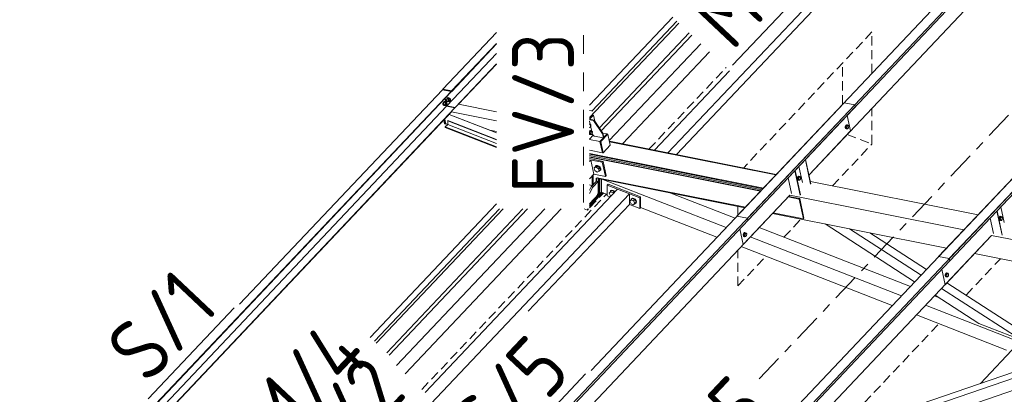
# Model space of a CAD drawing. Header units: millimetres. Extents: x -681 to 506, y -45 to 794.
# Tile 168 of 256: x -82 to -19, y 496 to 521. Entities that reach past the tile are written whole.
import ezdxf

# ---------------------------------------------------------------- set-up
doc = ezdxf.new("R2010")
doc.units = ezdxf.units.MM
doc.header["$LTSCALE"] = 0.6
for name, pattern in [('VERDECKT2', [1.5, 1, -0.5]), ('XKITLINE00', [0]), ('XKITLINE02', [4, 2, -2]), ('XKITLINE03', [6, 3, -1, 1, -1])]:
    doc.linetypes.add(name, pattern=pattern)
for name, color, linetype, lineweight in [('Bolt', 7, 'Continuous', 0), ('Part', 2, 'Continuous', 0), ('PartMark', 3, 'Continuous', 0), ('S-GRID', 1, 'Continuous', 0)]:
    doc.layers.add(name, color=color, linetype=linetype, lineweight=lineweight)
doc.styles.add('ISOCPEUR', font='ISOCPEUR.TTF')

msp = doc.modelspace()

# ---------------------------------------------------------------- linework, layer by layer
at = {"layer": 'Bolt', "color": 3, "linetype": 'XKITLINE00', "lineweight": 0}
for p, q in [((-54.855, 515.485), (-54.871, 515.418)), ((-54.871, 515.418), (-54.869, 515.353)), ((-54.869, 515.353), (-54.848, 515.309)), ((-54.823, 515.536), (-54.855, 515.485)), ((-54.848, 515.413), (-54.832, 515.48)), ((-54.846, 515.349), (-54.848, 515.413)), ((-54.825, 515.304), (-54.846, 515.349)), ((-54.827, 515.475), (-54.84, 515.355)), ((-54.747, 515.337), (-54.84, 515.355)), ((-54.84, 515.355), (-54.789, 515.302)), ((-54.832, 515.48), (-54.8, 515.531)), ((-54.764, 515.542), (-54.827, 515.475)), ((-54.734, 515.456), (-54.827, 515.475)), ((-54.786, 515.558), (-54.823, 515.536)), ((-54.8, 515.531), (-54.762, 515.553)), ((-54.786, 515.558), (-54.762, 515.553)), ((-54.764, 515.542), (-54.671, 515.523)), ((-54.762, 515.553), (-54.728, 515.54)), ((-54.747, 515.337), (-54.734, 515.456)), ((-54.747, 515.337), (-54.696, 515.284)), ((-54.671, 515.523), (-54.734, 515.456)), ((-54.728, 515.54), (-54.726, 515.534)), ((-54.696, 515.284), (-54.652, 515.33)), ((-54.691, 515.338), (-54.647, 515.329)), ((-54.677, 515.469), (-54.633, 515.46)), ((-54.676, 515.39), (-54.667, 515.424)), ((-54.674, 515.358), (-54.676, 515.39)), ((-54.664, 515.336), (-54.674, 515.358)), ((-54.62, 515.471), (-54.671, 515.523)), ((-54.667, 515.424), (-54.651, 515.449)), ((-54.647, 515.329), (-54.664, 515.336)), ((-54.651, 515.449), (-54.633, 515.46)), ((-54.628, 515.34), (-54.647, 515.329)), ((-54.633, 515.46), (-54.616, 515.454)), ((-54.612, 515.366), (-54.628, 515.34)), ((-54.622, 515.456), (-54.62, 515.471)), ((-54.616, 515.454), (-54.605, 515.431)), ((-54.604, 515.399), (-54.612, 515.366)), ((-54.605, 515.431), (-54.604, 515.399)), ((-55.085, 515.24), (-55.102, 515.174)), ((-55.102, 515.174), (-55.099, 515.109)), ((-55.099, 515.109), (-55.078, 515.064)), ((-55.054, 515.292), (-55.085, 515.24)), ((-55.079, 515.169), (-55.062, 515.236)), ((-55.076, 515.105), (-55.079, 515.169)), ((-55.078, 515.064), (-55.044, 515.051)), ((-55.055, 515.06), (-55.076, 515.105)), ((-55.057, 515.231), (-55.07, 515.111)), ((-54.977, 515.092), (-55.07, 515.111)), ((-55.07, 515.111), (-55.02, 515.058)), ((-55.062, 515.236), (-55.031, 515.287)), ((-54.994, 515.298), (-55.057, 515.231)), ((-54.964, 515.212), (-55.057, 515.231)), ((-55.021, 515.047), (-55.055, 515.06)), ((-55.016, 515.314), (-55.054, 515.292)), ((-55.044, 515.051), (-55.021, 515.047)), ((-55.031, 515.287), (-54.993, 515.309)), ((-55.006, 515.055), (-55.021, 515.047)), ((-55.02, 515.058), (-54.927, 515.039)), ((-55.016, 515.314), (-54.993, 515.309)), ((-54.994, 515.298), (-54.901, 515.279)), ((-54.993, 515.309), (-54.959, 515.296)), ((-54.977, 515.092), (-54.964, 515.212)), ((-54.977, 515.092), (-54.927, 515.039)), ((-54.901, 515.279), (-54.964, 515.212)), ((-54.959, 515.296), (-54.956, 515.29)), ((-54.927, 515.039), (-54.883, 515.086)), ((-54.921, 515.094), (-54.877, 515.085)), ((-54.907, 515.225), (-54.863, 515.216)), ((-54.906, 515.146), (-54.898, 515.179)), ((-54.905, 515.114), (-54.906, 515.146)), ((-54.894, 515.092), (-54.905, 515.114)), ((-54.851, 515.226), (-54.901, 515.279)), ((-54.898, 515.179), (-54.882, 515.205)), ((-54.877, 515.085), (-54.894, 515.092)), ((-54.882, 515.205), (-54.863, 515.216)), ((-54.858, 515.096), (-54.877, 515.085)), ((-54.863, 515.216), (-54.846, 515.21)), ((-54.843, 515.122), (-54.858, 515.096)), ((-54.852, 515.212), (-54.851, 515.226)), ((-54.848, 515.309), (-54.814, 515.296)), ((-54.846, 515.21), (-54.836, 515.187)), ((-54.834, 515.155), (-54.843, 515.122)), ((-54.836, 515.187), (-54.834, 515.155)), ((-54.791, 515.291), (-54.825, 515.304)), ((-54.814, 515.296), (-54.791, 515.291)), ((-54.776, 515.3), (-54.791, 515.291)), ((-54.789, 515.302), (-54.696, 515.284)), ((-45.643, 513.873), (-45.637, 513.87)), ((-45.643, 513.86), (-45.603, 513.852)), ((-45.643, 513.81), (-45.603, 513.852)), ((-45.627, 513.625), (-45.643, 513.641)), ((-45.643, 513.628), (-45.627, 513.625)), ((-45.637, 513.87), (-45.631, 513.858)), ((-45.595, 513.433), (-45.633, 513.411)), ((-45.567, 513.688), (-45.627, 513.625)), ((-45.61, 513.407), (-45.572, 513.429)), ((-45.603, 513.852), (-45.555, 513.802)), ((-45.595, 513.433), (-45.572, 513.429)), ((-45.572, 513.429), (-45.538, 513.416)), ((-45.555, 513.802), (-45.567, 513.688)), ((-29.15, 513.736), (-29.166, 513.669)), ((-29.166, 513.669), (-29.164, 513.604)), ((-29.164, 513.604), (-29.143, 513.56)), ((-29.118, 513.787), (-29.15, 513.736)), ((-29.143, 513.664), (-29.127, 513.731)), ((-29.141, 513.6), (-29.143, 513.664)), ((-29.143, 513.56), (-29.109, 513.547)), ((-29.12, 513.555), (-29.141, 513.6)), ((-29.119, 513.723), (-29.131, 513.61)), ((-29.131, 513.61), (-29.084, 513.559)), ((-29.131, 513.61), (-29.062, 513.596)), ((-29.127, 513.731), (-29.095, 513.782)), ((-29.086, 513.542), (-29.12, 513.555)), ((-29.059, 513.787), (-29.119, 513.723)), ((-29.119, 513.723), (-29.05, 513.709)), ((-29.081, 513.809), (-29.118, 513.787)), ((-29.109, 513.547), (-29.086, 513.542)), ((-29.095, 513.782), (-29.057, 513.804)), ((-29.063, 513.555), (-29.086, 513.542)), ((-29.084, 513.559), (-29.014, 513.546)), ((-29.081, 513.809), (-29.057, 513.804)), ((-29.062, 513.596), (-29.05, 513.709)), ((-29.014, 513.546), (-29.062, 513.596)), ((-29.059, 513.787), (-28.99, 513.773)), ((-29.057, 513.804), (-29.023, 513.791)), ((-29.05, 513.709), (-28.99, 513.773)), ((-29.023, 513.791), (-29.017, 513.778)), ((-28.954, 513.609), (-29.014, 513.546)), ((-28.99, 513.773), (-28.942, 513.723)), ((-28.942, 513.723), (-28.954, 513.609)), ((-45.658, 513.289), (-45.643, 513.349)), ((-45.657, 513.184), (-45.643, 513.178)), ((-45.643, 513.198), (-45.655, 513.224)), ((-45.643, 513.265), (-45.646, 513.234)), ((-45.646, 513.234), (-45.643, 513.231)), ((-45.646, 513.234), (-45.643, 513.233)), ((-45.633, 513.411), (-45.643, 513.396)), ((-45.643, 513.349), (-45.641, 513.355)), ((-45.634, 513.348), (-45.643, 513.265)), ((-45.643, 513.233), (-45.576, 513.22)), ((-45.643, 513.231), (-45.598, 513.184)), ((-45.634, 513.18), (-45.643, 513.198)), ((-45.643, 513.178), (-45.623, 513.171)), ((-45.641, 513.355), (-45.61, 513.407)), ((-45.574, 513.411), (-45.634, 513.348)), ((-45.634, 513.348), (-45.564, 513.334)), ((-45.6, 513.166), (-45.634, 513.18)), ((-45.623, 513.171), (-45.6, 513.166)), ((-45.577, 513.18), (-45.6, 513.166)), ((-45.598, 513.184), (-45.529, 513.17)), ((-45.576, 513.22), (-45.564, 513.334)), ((-45.529, 513.17), (-45.576, 513.22)), ((-45.574, 513.411), (-45.504, 513.397)), ((-45.564, 513.334), (-45.504, 513.397)), ((-45.538, 513.416), (-45.532, 513.403)), ((-45.469, 513.233), (-45.529, 513.17)), ((-45.504, 513.397), (-45.457, 513.347)), ((-45.457, 513.347), (-45.469, 513.233)), ((-45.271, 511.091), (-45.343, 511.015)), ((-45.343, 511.015), (-45.22, 511.065)), ((-45.309, 510.857), (-45.343, 511.015)), ((-45.283, 511.078), (-45.281, 511.098)), ((-45.281, 511.098), (-45.232, 511.147)), ((-45.281, 511.098), (-45.264, 511.116)), ((-45.148, 511.142), (-45.271, 511.091)), ((-45.215, 511.165), (-45.264, 511.116)), ((-45.232, 511.147), (-45.151, 511.153)), ((-45.148, 511.142), (-45.22, 511.065)), ((-45.22, 511.065), (-45.064, 510.959)), ((-45.133, 511.171), (-45.215, 511.165)), ((-45.151, 511.153), (-45.06, 511.113)), ((-44.992, 511.035), (-45.148, 511.142)), ((-45.043, 511.131), (-45.133, 511.171)), ((-44.992, 511.035), (-45.064, 510.959)), ((-45.064, 510.959), (-45.03, 510.801)), ((-45.06, 511.113), (-44.984, 511.039)), ((-44.966, 511.057), (-45.043, 511.131)), ((-44.958, 510.878), (-44.992, 511.035)), ((-44.984, 511.039), (-44.942, 510.95)), ((-44.925, 510.968), (-44.966, 511.057)), ((-44.942, 510.95), (-44.947, 510.87)), ((-44.947, 510.87), (-44.93, 510.889)), ((-44.93, 510.889), (-44.925, 510.968)), ((-45.152, 510.75), (-45.309, 510.857)), ((-45.03, 510.801), (-45.152, 510.75)), ((-45.03, 510.801), (-44.958, 510.878)), ((-44.997, 510.821), (-45.012, 510.82)), ((-44.947, 510.87), (-44.997, 510.821)), ((-32.249, 510.418), (-32.266, 510.351)), ((-32.266, 510.351), (-32.263, 510.286)), ((-32.263, 510.286), (-32.242, 510.242)), ((-32.218, 510.469), (-32.249, 510.418)), ((-32.242, 510.346), (-32.226, 510.413)), ((-32.24, 510.282), (-32.242, 510.346)), ((-32.219, 510.237), (-32.24, 510.282)), ((-32.218, 510.405), (-32.231, 510.292)), ((-32.231, 510.292), (-32.183, 510.241)), ((-32.231, 510.292), (-32.161, 510.278)), ((-32.226, 510.413), (-32.194, 510.464)), ((-32.18, 510.491), (-32.218, 510.469)), ((-32.158, 510.469), (-32.218, 510.405)), ((-32.218, 510.405), (-32.149, 510.391)), ((-32.194, 510.464), (-32.157, 510.486)), ((-32.18, 510.491), (-32.157, 510.486)), ((-32.161, 510.278), (-32.149, 510.391)), ((-32.113, 510.228), (-32.161, 510.278)), ((-32.158, 510.469), (-32.089, 510.455)), ((-32.157, 510.486), (-32.123, 510.473)), ((-32.149, 510.391), (-32.089, 510.455)), ((-32.123, 510.473), (-32.117, 510.46)), ((-32.053, 510.291), (-32.113, 510.228)), ((-32.089, 510.455), (-32.041, 510.405)), ((-32.041, 510.405), (-32.053, 510.291)), ((-32.242, 510.242), (-32.208, 510.229)), ((-32.185, 510.224), (-32.219, 510.237)), ((-32.208, 510.229), (-32.185, 510.224)), ((-32.162, 510.237), (-32.185, 510.224)), ((-32.183, 510.241), (-32.113, 510.228)), ((-44.381, 509.384), (-44.299, 509.479)), ((-44.299, 509.224), (-44.381, 509.384)), ((-44.32, 509.464), (-44.297, 509.534)), ((-44.318, 509.457), (-44.32, 509.464)), ((-44.227, 509.556), (-44.299, 509.479)), ((-44.299, 509.479), (-44.134, 509.415)), ((-44.255, 509.207), (-44.299, 509.224)), ((-44.297, 509.534), (-44.232, 509.567)), ((-44.297, 509.534), (-44.279, 509.552)), ((-44.215, 509.585), (-44.279, 509.552)), ((-44.232, 509.567), (-44.145, 509.553)), ((-44.062, 509.491), (-44.227, 509.556)), ((-44.127, 509.572), (-44.215, 509.585)), ((-44.145, 509.553), (-44.057, 509.498)), ((-44.062, 509.491), (-44.134, 509.415)), ((-44.134, 509.415), (-44.107, 509.363)), ((-44.039, 509.516), (-44.127, 509.572)), ((-44.035, 509.439), (-44.062, 509.491)), ((-44.057, 509.498), (-44.022, 509.453)), ((-44.005, 509.472), (-44.039, 509.516)), ((-42.99, 508.946), (-42.967, 509.015)), ((-42.897, 509.037), (-42.969, 508.961)), ((-42.967, 509.015), (-42.903, 509.048)), ((-42.967, 509.015), (-42.95, 509.034)), ((-42.885, 509.066), (-42.95, 509.034)), ((-42.903, 509.048), (-42.815, 509.035)), ((-42.732, 508.973), (-42.897, 509.037)), ((-42.797, 509.053), (-42.885, 509.066)), ((-42.815, 509.035), (-42.727, 508.979)), ((-42.71, 508.998), (-42.797, 509.053)), ((-42.727, 508.979), (-42.663, 508.897)), ((-42.645, 508.915), (-42.71, 508.998)), ((-43.051, 508.865), (-42.969, 508.961)), ((-42.969, 508.705), (-43.051, 508.865)), ((-42.988, 508.938), (-42.99, 508.946)), ((-42.969, 508.961), (-42.805, 508.896)), ((-42.805, 508.641), (-42.969, 508.705)), ((-42.732, 508.973), (-42.805, 508.896)), ((-42.805, 508.896), (-42.722, 508.737)), ((-42.722, 508.737), (-42.805, 508.641)), ((-42.732, 508.717), (-42.805, 508.641)), ((-42.727, 508.707), (-42.741, 508.709)), ((-42.65, 508.813), (-42.732, 508.973)), ((-42.65, 508.813), (-42.732, 508.717)), ((-42.663, 508.739), (-42.727, 508.707)), ((-42.65, 508.813), (-42.722, 508.737)), ((-42.663, 508.897), (-42.639, 508.809)), ((-42.639, 508.809), (-42.663, 508.739)), ((-42.663, 508.739), (-42.645, 508.757)), ((-42.622, 508.827), (-42.645, 508.915)), ((-42.645, 508.757), (-42.622, 508.827)), ((-19.241, 507.821), (-19.258, 507.754)), ((-19.258, 507.754), (-19.255, 507.69)), ((-19.21, 507.873), (-19.241, 507.821)), ((-19.234, 507.75), (-19.218, 507.817)), ((-19.232, 507.685), (-19.234, 507.75)), ((-19.21, 507.809), (-19.222, 507.695)), ((-19.218, 507.817), (-19.186, 507.868)), ((-19.172, 507.895), (-19.21, 507.873)), ((-19.15, 507.872), (-19.21, 507.809)), ((-19.21, 507.809), (-19.141, 507.795)), ((-19.186, 507.868), (-19.149, 507.89)), ((-19.172, 507.895), (-19.149, 507.89)), ((-19.153, 507.681), (-19.141, 507.795)), ((-19.15, 507.872), (-19.081, 507.858)), ((-19.149, 507.89), (-19.115, 507.877)), ((-19.141, 507.795), (-19.081, 507.858)), ((-19.115, 507.877), (-19.108, 507.864)), ((-19.081, 507.858), (-19.033, 507.808)), ((-19.033, 507.808), (-19.045, 507.695)), ((-19.255, 507.69), (-19.234, 507.645)), ((-19.234, 507.645), (-19.2, 507.632)), ((-19.211, 507.641), (-19.232, 507.685)), ((-19.222, 507.695), (-19.175, 507.645)), ((-19.222, 507.695), (-19.153, 507.681)), ((-19.177, 507.628), (-19.211, 507.641)), ((-19.2, 507.632), (-19.177, 507.628)), ((-19.154, 507.641), (-19.177, 507.628)), ((-19.175, 507.645), (-19.105, 507.631)), ((-19.105, 507.631), (-19.153, 507.681)), ((-19.045, 507.695), (-19.105, 507.631)), ((-35.721, 506.775), (-35.738, 506.708)), ((-35.738, 506.708), (-35.735, 506.644)), ((-35.735, 506.644), (-35.714, 506.599)), ((-35.69, 506.826), (-35.721, 506.775)), ((-35.714, 506.704), (-35.698, 506.77)), ((-35.712, 506.639), (-35.714, 506.704)), ((-35.714, 506.599), (-35.68, 506.586)), ((-35.691, 506.594), (-35.712, 506.639)), ((-35.69, 506.763), (-35.702, 506.649)), ((-35.702, 506.649), (-35.655, 506.599)), ((-35.702, 506.649), (-35.633, 506.635)), ((-35.698, 506.77), (-35.666, 506.822)), ((-35.657, 506.581), (-35.691, 506.594)), ((-35.652, 506.848), (-35.69, 506.826)), ((-35.63, 506.826), (-35.69, 506.763)), ((-35.69, 506.763), (-35.621, 506.749)), ((-35.68, 506.586), (-35.657, 506.581)), ((-35.666, 506.822), (-35.629, 506.844)), ((-35.634, 506.595), (-35.657, 506.581)), ((-35.655, 506.599), (-35.585, 506.585)), ((-35.652, 506.848), (-35.629, 506.844)), ((-35.633, 506.635), (-35.621, 506.749)), ((-35.585, 506.585), (-35.633, 506.635)), ((-35.63, 506.826), (-35.561, 506.812)), ((-35.629, 506.844), (-35.595, 506.83)), ((-35.621, 506.749), (-35.561, 506.812)), ((-35.595, 506.83), (-35.588, 506.818)), ((-35.525, 506.648), (-35.585, 506.585)), ((-35.561, 506.812), (-35.513, 506.762)), ((-35.513, 506.762), (-35.525, 506.648)), ((-22.713, 504.179), (-22.73, 504.112)), ((-22.73, 504.112), (-22.727, 504.047)), ((-22.727, 504.047), (-22.706, 504.003)), ((-22.681, 504.23), (-22.713, 504.179)), ((-22.706, 504.107), (-22.69, 504.174)), ((-22.704, 504.043), (-22.706, 504.107)), ((-22.706, 504.003), (-22.672, 503.99)), ((-22.683, 503.998), (-22.704, 504.043)), ((-22.682, 504.166), (-22.694, 504.053)), ((-22.694, 504.053), (-22.647, 504.002)), ((-22.694, 504.053), (-22.625, 504.039)), ((-22.69, 504.174), (-22.658, 504.225)), ((-22.649, 503.985), (-22.683, 503.998)), ((-22.622, 504.23), (-22.682, 504.166)), ((-22.682, 504.166), (-22.613, 504.152)), ((-22.644, 504.252), (-22.681, 504.23)), ((-22.672, 503.99), (-22.649, 503.985)), ((-22.658, 504.225), (-22.62, 504.247)), ((-22.626, 503.998), (-22.649, 503.985)), ((-22.647, 504.002), (-22.577, 503.989)), ((-22.644, 504.252), (-22.62, 504.247)), ((-22.625, 504.039), (-22.613, 504.152)), ((-22.577, 503.989), (-22.625, 504.039)), ((-22.622, 504.23), (-22.553, 504.216)), ((-22.62, 504.247), (-22.586, 504.234)), ((-22.613, 504.152), (-22.553, 504.216)), ((-22.586, 504.234), (-22.58, 504.221)), ((-22.517, 504.052), (-22.577, 503.989)), ((-22.553, 504.216), (-22.505, 504.166)), ((-22.505, 504.166), (-22.517, 504.052))]:
    msp.add_line(p, q, dxfattribs=at)
at = {"layer": 'Part', "color": 2, "linetype": 'XKITLINE00', "lineweight": 0}
for p, q in [((-35.466, 507.765), (3.73, 549.285)), ((-35.436, 507.628), (3.76, 549.148)), ((-31.502, 510.568), (-0.463, 543.447)), ((-40.594, 511.983), (-11.636, 542.658)), ((-40.053, 511.875), (-23.883, 529.004)), ((-36.154, 507.902), (-19.838, 525.185)), ((-45.643, 515.067), (-40.286, 520.741)), ((-40.015, 520.486), (-45.483, 514.694)), ((-39.89, 520.367), (-45.643, 514.273)), ((-55.096, 516.099), (-51.643, 519.757)), ((-45.014, 513.596), (-39.219, 519.735)), ((-44.89, 513.41), (-39.061, 519.585)), ((-54.539, 515.987), (-51.643, 519.055)), ((-54.533, 515.96), (-51.643, 519.022)), ((-38.477, 519.034), (-44.375, 512.786)), ((-43.525, 512.568), (-37.919, 518.506)), ((-54.837, 515.029), (-51.643, 518.413)), ((-54.308, 514.923), (-51.643, 517.746)), ((-54.085, 515.125), (-51.643, 517.713)), ((-41.469, 512.158), (-36.627, 517.287)), ((-23.146, 505.306), (-11.492, 517.65)), ((-22.458, 505.168), (-11.326, 516.96)), ((-22.428, 505.032), (-11.294, 516.826)), ((-68.204, 502.214), (-55.125, 516.068)), ((-54.568, 515.957), (-55.125, 516.068)), ((-55.088, 516.061), (-55.096, 516.099)), ((-55.096, 516.099), (-54.539, 515.987)), ((-55.06, 516.055), (-55.063, 516.066)), ((-55.063, 516.066), (-54.533, 515.96)), ((-54.533, 515.96), (-54.539, 515.987)), ((-82.377, 486.498), (-54.568, 515.957)), ((-82.346, 486.498), (-54.562, 515.93)), ((-54.866, 514.998), (-54.974, 515.493)), ((-54.859, 515.008), (-54.967, 515.501)), ((-54.837, 515.029), (-54.945, 515.524)), ((-54.562, 515.93), (-54.568, 515.957)), ((-81.771, 486.498), (-54.866, 514.998)), ((-81.142, 486.498), (-54.337, 514.893)), ((-54.867, 515.003), (-54.86, 515.01)), ((-54.337, 514.893), (-54.866, 514.998)), ((-54.837, 515.029), (-54.308, 514.923)), ((-54.331, 514.866), (-54.337, 514.893)), ((-54.302, 514.896), (-54.308, 514.923)), ((-54.086, 515.125), (-51.643, 514.638)), ((-53.083, 489.104), (-28.549, 515.092)), ((-53.04, 488.981), (-28.519, 514.955)), ((-45.483, 514.694), (-45.643, 514.726)), ((-45.553, 497.946), (-29.237, 515.229)), ((-45.478, 514.669), (-45.483, 514.694)), ((-28.549, 515.092), (-29.237, 515.229)), ((-28.519, 514.955), (-28.549, 515.092)), ((-81.11, 486.498), (-54.547, 514.636)), ((-54.993, 513.854), (-55.047, 514.106)), ((-54.946, 513.845), (-55.011, 514.144)), ((-54.917, 513.875), (-54.982, 514.175)), ((-54.775, 514.075), (-54.792, 514.057)), ((-54.792, 514.057), (-51.643, 512.828)), ((-54.792, 514.057), (-54.792, 513.827)), ((-54.775, 514.075), (-51.643, 512.853)), ((-54.702, 514.472), (-52.075, 513.447)), ((-54.702, 514.472), (-51.643, 513.279)), ((-54.547, 514.637), (-51.643, 514.057)), ((-45.393, 514.427), (-45.643, 514.163)), ((-45.638, 514.168), (-45.643, 514.163)), ((-45.643, 514.132), (-45.388, 514.082)), ((-45.359, 514.112), (-45.638, 514.168)), ((-45.437, 514.436), (-45.393, 514.427)), ((-45.308, 514.035), (-45.393, 514.427)), ((-45.359, 514.112), (-45.388, 514.082)), ((-45.388, 514.082), (-44.817, 513.228)), ((-44.788, 513.259), (-45.359, 514.112)), ((-28.823, 513.406), (-29.04, 514.404)), ((-54.946, 513.845), (-54.993, 513.854)), ((-54.792, 513.827), (-54.948, 513.662)), ((-54.948, 513.662), (-51.643, 512.373)), ((-54.948, 513.662), (-54.948, 513.636)), ((-54.948, 513.636), (-51.643, 512.347)), ((-54.917, 513.875), (-54.946, 513.845)), ((-54.792, 513.826), (-54.917, 513.875)), ((-54.792, 513.827), (-51.643, 512.598)), ((-52.075, 513.447), (-51.643, 513.361)), ((-45.459, 513.182), (-45.643, 514.027)), ((-45.656, 512.862), (-45.643, 512.86)), ((-45.404, 513.129), (-45.643, 512.876)), ((-45.643, 512.86), (-44.974, 512.726)), ((-45.347, 513.073), (-45.459, 513.182)), ((-44.758, 512.955), (-45.347, 513.073)), ((-44.974, 512.726), (-44.513, 513.215)), ((-44.974, 512.726), (-44.513, 513.215)), ((-44.466, 513.205), (-44.927, 512.717)), ((-44.788, 513.259), (-44.817, 513.228)), ((-44.817, 513.228), (-44.758, 512.955)), ((-44.797, 513.271), (-44.513, 513.215)), ((-44.729, 512.986), (-44.788, 513.259)), ((-44.758, 512.955), (-44.729, 512.986)), ((-44.513, 513.215), (-44.466, 513.205)), ((-44.308, 512.478), (-44.466, 513.205)), ((-31.502, 510.568), (-28.823, 513.406)), ((-54.737, 470.976), (-15.541, 512.495)), ((-54.708, 470.839), (-15.511, 512.359)), ((-45.643, 512.164), (-44.816, 511.999)), ((-44.816, 511.999), (-44.974, 512.726)), ((-44.816, 511.999), (-44.974, 512.726)), ((-44.927, 512.717), (-44.974, 512.726)), ((-44.769, 511.989), (-44.927, 512.717)), ((-44.308, 512.478), (-44.769, 511.989)), ((-44.364, 512.736), (-33.616, 510.59)), ((-44.358, 512.705), (-33.638, 510.566)), ((-32.544, 495.349), (-16.229, 512.633)), ((-45.643, 511.946), (-34.445, 509.711)), ((-45.643, 511.902), (-34.48, 509.675)), ((-45.643, 511.83), (-34.538, 509.613)), ((-45.643, 511.743), (-34.607, 509.54)), ((-45.643, 511.706), (-34.636, 509.51)), ((-45.643, 511.619), (-44.766, 511.444)), ((-45.643, 511.547), (-45.561, 511.53)), ((-45.643, 511.547), (-44.824, 511.383)), ((-45.561, 511.53), (-45.643, 511.443)), ((-45.363, 510.621), (-45.561, 511.53)), ((-44.769, 511.989), (-44.816, 511.999)), ((-31.396, 509.98), (-31.736, 511.548)), ((-31.378, 509.998), (-31.719, 511.566)), ((-44.824, 511.383), (-44.766, 511.444)), ((-44.824, 511.383), (-44.627, 510.474)), ((-44.766, 511.444), (-44.569, 510.535)), ((-31.925, 510.086), (-32.148, 511.112)), ((-45.643, 510.324), (-45.363, 510.621)), ((-45.469, 509.88), (-45.469, 510.508)), ((-45.411, 509.941), (-45.411, 510.57)), ((-44.627, 510.474), (-45.363, 510.621)), ((-45.221, 510.335), (-45.146, 510.389)), ((-45.221, 510.143), (-45.221, 510.335)), ((-45.192, 510.173), (-45.192, 510.356)), ((-45.097, 510.329), (-45.149, 510.387)), ((-45.097, 510.329), (-45.149, 510.387)), ((-45.146, 510.389), (-35.604, 508.484)), ((-45.097, 510.329), (-45.097, 509.285)), ((-45.097, 510.329), (-35.644, 508.442)), ((-45.04, 509.346), (-45.04, 510.317)), ((-44.992, 509.328), (-44.992, 510.308)), ((-44.877, 509.45), (-44.877, 510.285)), ((-44.792, 510.268), (-36.846, 507.168)), ((-44.627, 510.474), (-44.569, 510.535)), ((-32.628, 509.377), (-32.844, 510.374)), ((-32.07, 509.266), (-32.41, 510.834)), ((-32.053, 509.284), (-32.393, 510.852)), ((-56.236, 496.515), (-43.842, 509.644)), ((-45.643, 509.924), (-45.486, 509.863)), ((-45.538, 509.807), (-45.643, 509.593)), ((-45.443, 509.77), (-45.643, 509.362)), ((-45.192, 510.174), (-45.538, 509.807)), ((-45.538, 509.807), (-45.443, 509.77)), ((-45.097, 510.137), (-45.443, 509.77)), ((-45.097, 510.137), (-45.192, 510.174)), ((-45.097, 509.413), (-45.097, 510.137)), ((-44.45, 509.964), (-44.507, 509.903)), ((-44.507, 509.903), (-42.417, 509.088)), ((-44.507, 509.222), (-44.507, 509.903)), ((-42.36, 509.149), (-44.45, 509.964)), ((-43.082, 509.347), (-43.842, 509.644)), ((-31.411, 510.15), (-20.608, 507.994)), ((-62.62, 488.651), (-43.082, 509.347)), ((-52.731, 488.081), (-32.743, 509.254)), ((-45.643, 508.622), (-44.866, 509.445)), ((-45.643, 508.707), (-45.039, 509.346)), ((-45.184, 509.194), (-45.643, 508.708)), ((-44.865, 509.445), (-45.379, 508.901)), ((-44.865, 509.445), (-45.379, 508.901)), ((-45.379, 508.884), (-44.854, 509.441)), ((-45.379, 508.884), (-44.854, 509.441)), ((-45.379, 508.858), (-44.836, 509.434)), ((-45.379, 508.858), (-44.836, 509.434)), ((-45.379, 508.816), (-44.807, 509.422)), ((-45.379, 508.816), (-44.807, 509.422)), ((-45.184, 509.194), (-45.097, 509.413)), ((-45.141, 509.302), (-45.097, 509.285)), ((-45.097, 509.285), (-45.04, 509.346)), ((-44.992, 509.328), (-45.04, 509.346)), ((-44.877, 509.45), (-44.992, 509.328)), ((-44.877, 509.45), (-44.507, 509.306)), ((-44.507, 509.222), (-44.312, 509.146)), ((-43.082, 508.666), (-43.082, 509.347)), ((-42.36, 509.149), (-42.417, 509.088)), ((-42.417, 509.088), (-42.417, 508.407)), ((-42.36, 508.468), (-42.36, 509.149)), ((-40.405, 509.392), (-36.27, 507.779)), ((-35.74, 506.079), (-32.743, 509.254)), ((-32.84, 509.151), (-32.132, 509.01)), ((-32.811, 509.182), (-32.103, 509.04)), ((-32.743, 509.255), (-21.53, 507.017)), ((-32.132, 509.01), (-32.103, 509.04)), ((-31.855, 507.736), (-32.132, 509.01)), ((-31.826, 507.767), (-32.103, 509.04)), ((-59.788, 500.082), (-51.643, 508.711)), ((-51.445, 508.379), (-59.518, 499.827)), ((-51.207, 508.379), (-59.392, 499.708)), ((-58.722, 499.076), (-49.94, 508.379)), ((-58.564, 498.926), (-49.64, 508.379)), ((-48.536, 508.379), (-58.086, 498.262)), ((-57.528, 497.735), (-47.48, 508.379)), ((-49.598, 501.765), (-43.082, 508.666)), ((-45.643, 508.622), (-45.506, 508.766)), ((-45.643, 508.622), (-45.506, 508.766)), ((-45.643, 508.605), (-45.506, 508.749)), ((-45.643, 508.605), (-45.506, 508.749)), ((-45.643, 508.579), (-45.506, 508.724)), ((-45.643, 508.579), (-45.506, 508.724)), ((-45.643, 508.537), (-45.506, 508.681)), ((-45.643, 508.537), (-45.506, 508.681)), ((-45.506, 508.681), (-45.506, 508.766)), ((-45.506, 508.749), (-45.506, 508.766)), ((-45.506, 508.724), (-45.506, 508.749)), ((-45.506, 508.681), (-45.506, 508.724)), ((-45.438, 508.839), (-45.379, 508.816)), ((-45.438, 508.839), (-45.379, 508.816)), ((-45.409, 508.87), (-45.379, 508.858)), ((-45.409, 508.87), (-45.379, 508.858)), ((-45.391, 508.888), (-45.379, 508.884)), ((-45.391, 508.888), (-45.379, 508.884)), ((-45.379, 508.901), (-45.379, 508.816)), ((-45.379, 508.901), (-45.379, 508.884)), ((-45.379, 508.858), (-45.379, 508.884)), ((-45.379, 508.816), (-45.379, 508.858)), ((-43.082, 508.666), (-42.417, 508.407)), ((-42.417, 508.407), (-42.36, 508.468)), ((-42.36, 508.468), (-37.433, 506.546)), ((-18.917, 507.489), (-19.14, 508.515)), ((-35.466, 507.765), (-36.154, 507.902)), ((-35.466, 507.765), (-35.436, 507.628)), ((-33.848, 508.083), (-22.636, 505.845)), ((-33.808, 508.126), (-31.855, 507.736)), ((-31.855, 507.736), (-31.826, 507.767)), ((-19.619, 506.781), (-19.836, 507.778)), ((-19.062, 506.669), (-19.402, 508.237)), ((-19.045, 506.688), (-19.385, 508.256)), ((-35.957, 507.077), (-35.74, 506.079)), ((-34.71, 507.17), (-24.971, 503.372)), ((-30.464, 507.408), (-24.694, 503.665)), ((-28.886, 507.093), (-24.28, 504.104)), ((-50.773, 473.779), (-19.735, 506.658)), ((-35.286, 506.56), (-25.547, 502.761)), ((-27.571, 506.83), (-23.934, 504.471)), ((-22.732, 503.483), (-19.735, 506.658)), ((-19.735, 506.659), (-7.833, 504.283)), ((-35.873, 505.938), (-26.135, 502.139)), ((-22.458, 505.168), (-23.146, 505.306)), ((-20.84, 505.487), (-4.413, 502.208)), ((-22.458, 505.168), (-22.428, 505.032)), ((-22.949, 504.481), (-22.732, 503.483)), ((-22.61, 503.612), (-17.89, 500.55)), ((-23.411, 502.763), (-23.145, 502.66)), ((-23.371, 502.806), (-20.562, 500.984)), ((-22.956, 503.246), (-17.89, 499.959)), ((-23.987, 502.153), (-15.462, 498.827)), ((-32.727, 492.895), (-8.087, 501.361)), ((-24.575, 501.531), (-18.765, 499.265)), ((-34.366, 491.159), (-5.889, 500.943)), ((-33.274, 492.316), (-8.634, 500.782)), ((-20.562, 500.984), (-17.89, 499.941)), ((-20.45, 497.113), (-18.1, 499.603))]:
    msp.add_line(p, q, dxfattribs=at)
at = {"layer": 'Part', "color": 4, "linetype": 'VERDECKT2', "lineweight": 0}
for p, q in [((-27.443, 519.795), (-35.734, 511.013)), ((-27.443, 517.129), (-27.443, 519.795)), ((-41.819, 512.228), (-36.847, 517.494)), ((-29.343, 515.117), (-29.343, 517.783)), ((-27.443, 512.56), (-27.443, 514.868)), ((-29.035, 513.182), (-27.443, 512.56)), ((-29.987, 509.866), (-27.443, 512.56)), ((-56.456, 496.723), (-44.558, 509.325)), ((-45.643, 508.452), (-44.748, 509.4)), ((-45.998, 508.379), (-45.789, 508.297)), ((-45.789, 508.379), (-45.789, 508.382)), ((-45.789, 508.297), (-45.789, 508.379)), ((-45.789, 508.297), (-45.712, 508.379)), ((-45.506, 508.682), (-45.38, 508.816)), ((-36.089, 507.97), (-36.089, 508.531)), ((-33.117, 506.549), (-32.015, 507.717)), ((-36.089, 503.402), (-36.089, 505.709)), ((-36.089, 503.402), (-34.281, 505.317)), ((-21.378, 502.813), (-19.168, 505.153)), ((-29.787, 493.905), (-23.123, 500.964))]:
    msp.add_line(p, q, dxfattribs=at)
at = {"layer": 'PartMark', "color": 1, "linetype": 'XKITLINE00', "lineweight": 0}
for p, q in [((-36.425, 517.646), (-30.174, 524.268)), ((-74.095, 496.12), (-68.551, 501.992)), ((-51.915, 491.352), (-45.9, 497.724))]:
    msp.add_line(p, q, dxfattribs=at)
at = {"layer": 'PartMark', "color": 1, "linetype": 'XKITLINE02', "lineweight": 0}
msp.add_line((-46.043, 508.779), (-46.043, 520.291), dxfattribs=at)
at = {"layer": 'S-GRID', "color": 1, "linetype": 'XKITLINE03', "lineweight": 0}
msp.add_line((-34.714, 497.398), (-8.999, 524.637), dxfattribs=at)

# ---------------------------------------------------------------- texts
at = {"layer": 'PartMark', "color": 1, "style": 'ISOCPEUR', "width": 0.85}
for s, rotation, p in [('M/2', 46.65022, (-36.449, 518.495)), ('FV/3', 90.00021, (-46.643, 509.379)), ('S/1', 46.65022, (-74.119, 496.968)), ('M/4', 46.65022, (-65.422, 492.68)), ('S/5', 46.65022, (-51.939, 492.2)), ('M/2', 46.65022, (-62.859, 490.519)), ('S/5', 46.65022, (-38.931, 489.604))]:
    msp.add_text(s, height=4, rotation=rotation, dxfattribs=at).set_placement(p)

doc.saveas('drawing.dxf')
